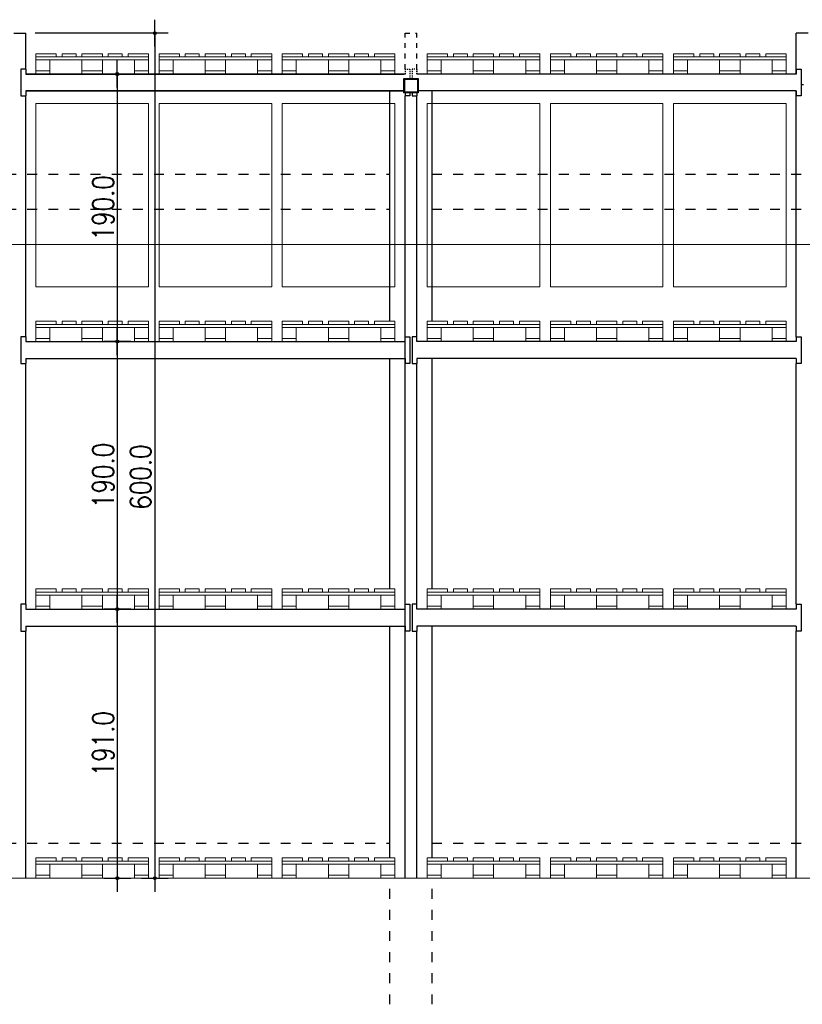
# Model space of a CAD drawing. Header units: millimetres. Extents: x 22865 to 60762, y -18816 to 15611.
# Tile 193 of 256: x 25040 to 25595, y 13519 to 14218. Entities that reach past the tile are written whole.
import ezdxf

# ---------------------------------------------------------------- set-up
doc = ezdxf.new("R2010")
doc.units = ezdxf.units.MM
doc.linetypes.add('DASHED', pattern=[15, 7, -8])
doc.layers.add('CIENKA', color=1, linetype='Continuous', lineweight=13)
doc.layers.add('projekt', color=6, linetype='Continuous', lineweight=9)
for name, color, linetype in [('RDZENIE', 3, 'Continuous'), ('REGALY', 7, 'Continuous'), ('WYMIARY', 6, 'Continuous')]:
    doc.layers.add(name, color=color, linetype=linetype)
doc.styles.add('1-100', font='simplex.shx', dxfattribs={"width": 0.8, "height": 15})
doc.dimstyles.new('1-100', dxfattribs={"dimscale": 0.5, "dimtxt": 100, "dimasz": 1, "dimexe": 0.18, "dimexo": 0.0625, "dimgap": 5, "dimtad": 1, "dimdec": 1, "dimzin": 0, "dimdsep": 46, "dimtxsty": '1-100', "dimblk1": 'K', "dimblk2": 'K', "dimsah": 1, "dimcen": 0.09, "dimse1": 1, "dimse2": 1, "dimadec": 0, "dimazin": 0, "dimtfac": 1, "dimtdec": 1, "dimtofl": 0, "dimtmove": 0, "dimatfit": 3, "dimldrblk": 'K', "dimfxl": 0, "dimtolj": 1, "dimtzin": 0, "dimarcsym": 0})

# ---------------------------------------------------------------- blocks, each defined once
blk = doc.blocks.new('K')
for p, q in [((0, -19.1), (0, 19.1)), ((-19.1, 0), (19.1, 0))]:
    blk.add_line(p, q)
blk.add_circle((0, 0), 2.02)
blk = doc.blocks.new('*D2037')
at = {"layer": 'WYMIARY', "color": 0, "lineweight": -2}
blk.add_line((25108.93, 13798.62), (25108.93, 13608.62), dxfattribs=at)
at = {"layer": 'WYMIARY', "color": 0, "linetype": 'ByBlock', "lineweight": -2, "xscale": 0.5, "yscale": 0.5, "zscale": 0.5}
for p, rotation in [((25108.93, 13799.12), 90), ((25108.93, 13608.12), 270)]:
    blk.add_blockref('K', p, dxfattribs=dict(at, rotation=rotation))
at = {"layer": 'WYMIARY', "color": 0, "ltscale": 0.2, "insert": (25098.93, 13703.62), "char_height": 15, "attachment_point": 5, "rotation": 90, "style": '1-100'}
blk.add_mtext('\\A1;191.0', dxfattribs=at)
blk = doc.blocks.new('*D2038')
at = {"layer": 'WYMIARY', "color": 0, "lineweight": -2}
blk.add_line((25108.93, 13988.62), (25108.93, 13799.62), dxfattribs=at)
at = {"layer": 'WYMIARY', "color": 0, "linetype": 'ByBlock', "lineweight": -2, "xscale": 0.5, "yscale": 0.5, "zscale": 0.5}
for p, rotation in [((25108.93, 13989.12), 90), ((25108.93, 13799.12), 270)]:
    blk.add_blockref('K', p, dxfattribs=dict(at, rotation=rotation))
at = {"layer": 'WYMIARY', "color": 0, "ltscale": 0.2, "insert": (25098.93, 13894.12), "char_height": 15, "attachment_point": 5, "rotation": 90, "style": '1-100'}
blk.add_mtext('\\A1;190.0', dxfattribs=at)
blk = doc.blocks.new('*D2039')
at = {"layer": 'WYMIARY', "color": 0, "lineweight": -2}
blk.add_line((25108.93, 14178.62), (25108.93, 13989.62), dxfattribs=at)
at = {"layer": 'WYMIARY', "color": 0, "linetype": 'ByBlock', "lineweight": -2, "xscale": 0.5, "yscale": 0.5, "zscale": 0.5}
for p, rotation in [((25108.93, 14179.12), 90), ((25108.93, 13989.12), 270)]:
    blk.add_blockref('K', p, dxfattribs=dict(at, rotation=rotation))
at = {"layer": 'WYMIARY', "color": 0, "ltscale": 0.2, "insert": (25098.93, 14084.12), "char_height": 15, "attachment_point": 5, "rotation": 90, "style": '1-100'}
blk.add_mtext('\\A1;190.0', dxfattribs=at)
blk = doc.blocks.new('*D2040')
at = {"layer": 'WYMIARY', "color": 0, "lineweight": -2}
blk.add_line((25135.62, 14207.62), (25135.62, 13608.62), dxfattribs=at)
at = {"layer": 'WYMIARY', "color": 0, "linetype": 'ByBlock', "lineweight": -2, "xscale": 0.5, "yscale": 0.5, "zscale": 0.5}
for p, rotation in [((25135.62, 14208.12), 90), ((25135.62, 13608.12), 270)]:
    blk.add_blockref('K', p, dxfattribs=dict(at, rotation=rotation))
at = {"layer": 'WYMIARY', "color": 0, "ltscale": 0.2, "insert": (25125.62, 13892.97), "char_height": 15, "attachment_point": 5, "rotation": 90, "style": '1-100'}
blk.add_mtext('\\A1;600.0', dxfattribs=at)

msp = doc.modelspace()

# ---------------------------------------------------------------- linework, layer by layer
at = {"layer": 'CIENKA'}
for points in [[(25051.09, 14191.32), (25065.59, 14191.32), (25065.59, 14193.52), (25051.09, 14193.52)], [(25051.09, 14189.12), (25131.09, 14189.12), (25131.09, 14191.32), (25051.09, 14191.32)], [(25079.71, 14191.32), (25069.71, 14191.32), (25069.71, 14193.52), (25079.71, 14193.52)], [(25083.84, 14191.32), (25098.34, 14191.32), (25098.34, 14193.52), (25083.84, 14193.52)], [(25102.46, 14191.32), (25112.46, 14191.32), (25112.46, 14193.52), (25102.46, 14193.52)], [(25116.59, 14191.32), (25131.09, 14191.32), (25131.09, 14193.52), (25116.59, 14193.52)], [(25138.59, 14191.32), (25153.09, 14191.32), (25153.09, 14193.52), (25138.59, 14193.52)], [(25138.59, 14189.12), (25218.59, 14189.12), (25218.59, 14191.32), (25138.59, 14191.32)], [(25167.21, 14191.32), (25157.21, 14191.32), (25157.21, 14193.52), (25167.21, 14193.52)], [(25171.34, 14191.32), (25185.84, 14191.32), (25185.84, 14193.52), (25171.34, 14193.52)], [(25189.96, 14191.32), (25199.96, 14191.32), (25199.96, 14193.52), (25189.96, 14193.52)], [(25204.09, 14191.32), (25218.59, 14191.32), (25218.59, 14193.52), (25204.09, 14193.52)], [(25226.09, 14191.32), (25240.59, 14191.32), (25240.59, 14193.52), (25226.09, 14193.52)], [(25226.09, 14189.12), (25306.09, 14189.12), (25306.09, 14191.32), (25226.09, 14191.32)], [(25254.71, 14191.32), (25244.71, 14191.32), (25244.71, 14193.52), (25254.71, 14193.52)], [(25258.84, 14191.32), (25273.34, 14191.32), (25273.34, 14193.52), (25258.84, 14193.52)], [(25277.46, 14191.32), (25287.46, 14191.32), (25287.46, 14193.52), (25277.46, 14193.52)], [(25291.59, 14191.32), (25306.09, 14191.32), (25306.09, 14193.52), (25291.59, 14193.52)], [(25343.49, 14191.32), (25328.99, 14191.32), (25328.99, 14193.52), (25343.49, 14193.52)], [(25408.99, 14189.12), (25328.99, 14189.12), (25328.99, 14191.32), (25408.99, 14191.32)], [(25357.61, 14191.32), (25347.61, 14191.32), (25347.61, 14193.52), (25357.61, 14193.52)], [(25376.24, 14191.32), (25361.74, 14191.32), (25361.74, 14193.52), (25376.24, 14193.52)], [(25380.36, 14191.32), (25390.36, 14191.32), (25390.36, 14193.52), (25380.36, 14193.52)], [(25408.99, 14191.32), (25394.49, 14191.32), (25394.49, 14193.52), (25408.99, 14193.52)], [(25430.99, 14191.32), (25416.49, 14191.32), (25416.49, 14193.52), (25430.99, 14193.52)], [(25496.49, 14189.12), (25416.49, 14189.12), (25416.49, 14191.32), (25496.49, 14191.32)], [(25445.11, 14191.32), (25435.11, 14191.32), (25435.11, 14193.52), (25445.11, 14193.52)], [(25463.74, 14191.32), (25449.24, 14191.32), (25449.24, 14193.52), (25463.74, 14193.52)], [(25467.86, 14191.32), (25477.86, 14191.32), (25477.86, 14193.52), (25467.86, 14193.52)], [(25496.49, 14191.32), (25481.99, 14191.32), (25481.99, 14193.52), (25496.49, 14193.52)], [(25518.49, 14191.32), (25503.99, 14191.32), (25503.99, 14193.52), (25518.49, 14193.52)], [(25583.99, 14189.12), (25503.99, 14189.12), (25503.99, 14191.32), (25583.99, 14191.32)], [(25532.61, 14191.32), (25522.61, 14191.32), (25522.61, 14193.52), (25532.61, 14193.52)], [(25551.24, 14191.32), (25536.74, 14191.32), (25536.74, 14193.52), (25551.24, 14193.52)], [(25555.36, 14191.32), (25565.36, 14191.32), (25565.36, 14193.52), (25555.36, 14193.52)], [(25583.99, 14191.32), (25569.49, 14191.32), (25569.49, 14193.52), (25583.99, 14193.52)], [(25051.09, 14181.32), (25061.09, 14181.32), (25061.09, 14189.12), (25051.09, 14189.12)], [(25083.84, 14181.32), (25098.34, 14181.32), (25098.34, 14189.12), (25083.84, 14189.12)], [(25121.09, 14181.32), (25131.09, 14181.32), (25131.09, 14189.12), (25121.09, 14189.12)], [(25138.59, 14181.32), (25148.59, 14181.32), (25148.59, 14189.12), (25138.59, 14189.12)], [(25171.34, 14181.32), (25185.84, 14181.32), (25185.84, 14189.12), (25171.34, 14189.12)], [(25208.59, 14181.32), (25218.59, 14181.32), (25218.59, 14189.12), (25208.59, 14189.12)], [(25226.09, 14181.32), (25236.09, 14181.32), (25236.09, 14189.12), (25226.09, 14189.12)], [(25258.84, 14181.32), (25273.34, 14181.32), (25273.34, 14189.12), (25258.84, 14189.12)], [(25296.09, 14181.32), (25306.09, 14181.32), (25306.09, 14189.12), (25296.09, 14189.12)], [(25338.99, 14181.32), (25328.99, 14181.32), (25328.99, 14189.12), (25338.99, 14189.12)], [(25376.24, 14181.32), (25361.74, 14181.32), (25361.74, 14189.12), (25376.24, 14189.12)], [(25408.99, 14181.32), (25398.99, 14181.32), (25398.99, 14189.12), (25408.99, 14189.12)], [(25426.49, 14181.32), (25416.49, 14181.32), (25416.49, 14189.12), (25426.49, 14189.12)], [(25463.74, 14181.32), (25449.24, 14181.32), (25449.24, 14189.12), (25463.74, 14189.12)], [(25496.49, 14181.32), (25486.49, 14181.32), (25486.49, 14189.12), (25496.49, 14189.12)], [(25513.99, 14181.32), (25503.99, 14181.32), (25503.99, 14189.12), (25513.99, 14189.12)], [(25551.24, 14181.32), (25536.74, 14181.32), (25536.74, 14189.12), (25551.24, 14189.12)], [(25583.99, 14181.32), (25573.99, 14181.32), (25573.99, 14189.12), (25583.99, 14189.12)], [(25061.09, 14181.32), (25051.09, 14181.32), (25051.09, 14179.12), (25061.09, 14179.12)], [(25098.34, 14181.32), (25083.84, 14181.32), (25083.84, 14179.12), (25098.34, 14179.12)], [(25131.09, 14181.32), (25121.09, 14181.32), (25121.09, 14179.12), (25131.09, 14179.12)], [(25148.59, 14181.32), (25138.59, 14181.32), (25138.59, 14179.12), (25148.59, 14179.12)], [(25185.84, 14181.32), (25171.34, 14181.32), (25171.34, 14179.12), (25185.84, 14179.12)], [(25218.59, 14181.32), (25208.59, 14181.32), (25208.59, 14179.12), (25218.59, 14179.12)], [(25236.09, 14181.32), (25226.09, 14181.32), (25226.09, 14179.12), (25236.09, 14179.12)], [(25273.34, 14181.32), (25258.84, 14181.32), (25258.84, 14179.12), (25273.34, 14179.12)], [(25306.09, 14181.32), (25296.09, 14181.32), (25296.09, 14179.12), (25306.09, 14179.12)], [(25328.99, 14181.32), (25338.99, 14181.32), (25338.99, 14179.12), (25328.99, 14179.12)], [(25361.74, 14181.32), (25376.24, 14181.32), (25376.24, 14179.12), (25361.74, 14179.12)], [(25398.99, 14181.32), (25408.99, 14181.32), (25408.99, 14179.12), (25398.99, 14179.12)], [(25416.49, 14181.32), (25426.49, 14181.32), (25426.49, 14179.12), (25416.49, 14179.12)], [(25449.24, 14181.32), (25463.74, 14181.32), (25463.74, 14179.12), (25449.24, 14179.12)], [(25486.49, 14181.32), (25496.49, 14181.32), (25496.49, 14179.12), (25486.49, 14179.12)], [(25503.99, 14181.32), (25513.99, 14181.32), (25513.99, 14179.12), (25503.99, 14179.12)], [(25536.74, 14181.32), (25551.24, 14181.32), (25551.24, 14179.12), (25536.74, 14179.12)], [(25573.99, 14181.32), (25583.99, 14181.32), (25583.99, 14179.12), (25573.99, 14179.12)], [(25051.09, 14001.32), (25065.59, 14001.32), (25065.59, 14003.52), (25051.09, 14003.52)], [(25079.71, 14001.32), (25069.71, 14001.32), (25069.71, 14003.52), (25079.71, 14003.52)], [(25083.84, 14001.32), (25098.34, 14001.32), (25098.34, 14003.52), (25083.84, 14003.52)], [(25102.46, 14001.32), (25112.46, 14001.32), (25112.46, 14003.52), (25102.46, 14003.52)], [(25116.59, 14001.32), (25131.09, 14001.32), (25131.09, 14003.52), (25116.59, 14003.52)], [(25138.59, 14001.32), (25153.09, 14001.32), (25153.09, 14003.52), (25138.59, 14003.52)], [(25167.21, 14001.32), (25157.21, 14001.32), (25157.21, 14003.52), (25167.21, 14003.52)], [(25171.34, 14001.32), (25185.84, 14001.32), (25185.84, 14003.52), (25171.34, 14003.52)], [(25189.96, 14001.32), (25199.96, 14001.32), (25199.96, 14003.52), (25189.96, 14003.52)], [(25204.09, 14001.32), (25218.59, 14001.32), (25218.59, 14003.52), (25204.09, 14003.52)], [(25226.09, 14001.32), (25240.59, 14001.32), (25240.59, 14003.52), (25226.09, 14003.52)], [(25254.71, 14001.32), (25244.71, 14001.32), (25244.71, 14003.52), (25254.71, 14003.52)], [(25258.84, 14001.32), (25273.34, 14001.32), (25273.34, 14003.52), (25258.84, 14003.52)], [(25277.46, 14001.32), (25287.46, 14001.32), (25287.46, 14003.52), (25277.46, 14003.52)], [(25291.59, 14001.32), (25306.09, 14001.32), (25306.09, 14003.52), (25291.59, 14003.52)], [(25343.49, 14001.32), (25328.99, 14001.32), (25328.99, 14003.52), (25343.49, 14003.52)], [(25357.61, 14001.32), (25347.61, 14001.32), (25347.61, 14003.52), (25357.61, 14003.52)], [(25376.24, 14001.32), (25361.74, 14001.32), (25361.74, 14003.52), (25376.24, 14003.52)], [(25380.36, 14001.32), (25390.36, 14001.32), (25390.36, 14003.52), (25380.36, 14003.52)], [(25408.99, 14001.32), (25394.49, 14001.32), (25394.49, 14003.52), (25408.99, 14003.52)], [(25430.99, 14001.32), (25416.49, 14001.32), (25416.49, 14003.52), (25430.99, 14003.52)], [(25445.11, 14001.32), (25435.11, 14001.32), (25435.11, 14003.52), (25445.11, 14003.52)], [(25463.74, 14001.32), (25449.24, 14001.32), (25449.24, 14003.52), (25463.74, 14003.52)], [(25467.86, 14001.32), (25477.86, 14001.32), (25477.86, 14003.52), (25467.86, 14003.52)], [(25496.49, 14001.32), (25481.99, 14001.32), (25481.99, 14003.52), (25496.49, 14003.52)], [(25518.49, 14001.32), (25503.99, 14001.32), (25503.99, 14003.52), (25518.49, 14003.52)], [(25532.61, 14001.32), (25522.61, 14001.32), (25522.61, 14003.52), (25532.61, 14003.52)], [(25551.24, 14001.32), (25536.74, 14001.32), (25536.74, 14003.52), (25551.24, 14003.52)], [(25555.36, 14001.32), (25565.36, 14001.32), (25565.36, 14003.52), (25555.36, 14003.52)], [(25583.99, 14001.32), (25569.49, 14001.32), (25569.49, 14003.52), (25583.99, 14003.52)], [(25051.09, 13999.12), (25131.09, 13999.12), (25131.09, 14001.32), (25051.09, 14001.32)], [(25051.09, 13991.32), (25061.09, 13991.32), (25061.09, 13999.12), (25051.09, 13999.12)], [(25083.84, 13991.32), (25098.34, 13991.32), (25098.34, 13999.12), (25083.84, 13999.12)], [(25121.09, 13991.32), (25131.09, 13991.32), (25131.09, 13999.12), (25121.09, 13999.12)], [(25138.59, 13999.12), (25218.59, 13999.12), (25218.59, 14001.32), (25138.59, 14001.32)], [(25138.59, 13991.32), (25148.59, 13991.32), (25148.59, 13999.12), (25138.59, 13999.12)], [(25171.34, 13991.32), (25185.84, 13991.32), (25185.84, 13999.12), (25171.34, 13999.12)], [(25208.59, 13991.32), (25218.59, 13991.32), (25218.59, 13999.12), (25208.59, 13999.12)], [(25226.09, 13999.12), (25306.09, 13999.12), (25306.09, 14001.32), (25226.09, 14001.32)], [(25226.09, 13991.32), (25236.09, 13991.32), (25236.09, 13999.12), (25226.09, 13999.12)], [(25258.84, 13991.32), (25273.34, 13991.32), (25273.34, 13999.12), (25258.84, 13999.12)], [(25296.09, 13991.32), (25306.09, 13991.32), (25306.09, 13999.12), (25296.09, 13999.12)], [(25408.99, 13999.12), (25328.99, 13999.12), (25328.99, 14001.32), (25408.99, 14001.32)], [(25338.99, 13991.32), (25328.99, 13991.32), (25328.99, 13999.12), (25338.99, 13999.12)], [(25376.24, 13991.32), (25361.74, 13991.32), (25361.74, 13999.12), (25376.24, 13999.12)], [(25408.99, 13991.32), (25398.99, 13991.32), (25398.99, 13999.12), (25408.99, 13999.12)], [(25496.49, 13999.12), (25416.49, 13999.12), (25416.49, 14001.32), (25496.49, 14001.32)], [(25426.49, 13991.32), (25416.49, 13991.32), (25416.49, 13999.12), (25426.49, 13999.12)], [(25463.74, 13991.32), (25449.24, 13991.32), (25449.24, 13999.12), (25463.74, 13999.12)], [(25496.49, 13991.32), (25486.49, 13991.32), (25486.49, 13999.12), (25496.49, 13999.12)], [(25583.99, 13999.12), (25503.99, 13999.12), (25503.99, 14001.32), (25583.99, 14001.32)], [(25513.99, 13991.32), (25503.99, 13991.32), (25503.99, 13999.12), (25513.99, 13999.12)], [(25551.24, 13991.32), (25536.74, 13991.32), (25536.74, 13999.12), (25551.24, 13999.12)], [(25583.99, 13991.32), (25573.99, 13991.32), (25573.99, 13999.12), (25583.99, 13999.12)], [(25061.09, 13991.32), (25051.09, 13991.32), (25051.09, 13989.12), (25061.09, 13989.12)], [(25098.34, 13991.32), (25083.84, 13991.32), (25083.84, 13989.12), (25098.34, 13989.12)], [(25131.09, 13991.32), (25121.09, 13991.32), (25121.09, 13989.12), (25131.09, 13989.12)], [(25148.59, 13991.32), (25138.59, 13991.32), (25138.59, 13989.12), (25148.59, 13989.12)], [(25185.84, 13991.32), (25171.34, 13991.32), (25171.34, 13989.12), (25185.84, 13989.12)], [(25218.59, 13991.32), (25208.59, 13991.32), (25208.59, 13989.12), (25218.59, 13989.12)], [(25236.09, 13991.32), (25226.09, 13991.32), (25226.09, 13989.12), (25236.09, 13989.12)], [(25273.34, 13991.32), (25258.84, 13991.32), (25258.84, 13989.12), (25273.34, 13989.12)], [(25306.09, 13991.32), (25296.09, 13991.32), (25296.09, 13989.12), (25306.09, 13989.12)], [(25328.99, 13991.32), (25338.99, 13991.32), (25338.99, 13989.12), (25328.99, 13989.12)], [(25361.74, 13991.32), (25376.24, 13991.32), (25376.24, 13989.12), (25361.74, 13989.12)], [(25398.99, 13991.32), (25408.99, 13991.32), (25408.99, 13989.12), (25398.99, 13989.12)], [(25416.49, 13991.32), (25426.49, 13991.32), (25426.49, 13989.12), (25416.49, 13989.12)], [(25449.24, 13991.32), (25463.74, 13991.32), (25463.74, 13989.12), (25449.24, 13989.12)], [(25486.49, 13991.32), (25496.49, 13991.32), (25496.49, 13989.12), (25486.49, 13989.12)], [(25503.99, 13991.32), (25513.99, 13991.32), (25513.99, 13989.12), (25503.99, 13989.12)], [(25536.74, 13991.32), (25551.24, 13991.32), (25551.24, 13989.12), (25536.74, 13989.12)], [(25573.99, 13991.32), (25583.99, 13991.32), (25583.99, 13989.12), (25573.99, 13989.12)], [(25051.09, 13811.32), (25065.59, 13811.32), (25065.59, 13813.52), (25051.09, 13813.52)], [(25079.71, 13811.32), (25069.71, 13811.32), (25069.71, 13813.52), (25079.71, 13813.52)], [(25083.84, 13811.32), (25098.34, 13811.32), (25098.34, 13813.52), (25083.84, 13813.52)], [(25102.46, 13811.32), (25112.46, 13811.32), (25112.46, 13813.52), (25102.46, 13813.52)], [(25116.59, 13811.32), (25131.09, 13811.32), (25131.09, 13813.52), (25116.59, 13813.52)], [(25138.59, 13811.32), (25153.09, 13811.32), (25153.09, 13813.52), (25138.59, 13813.52)], [(25167.21, 13811.32), (25157.21, 13811.32), (25157.21, 13813.52), (25167.21, 13813.52)], [(25171.34, 13811.32), (25185.84, 13811.32), (25185.84, 13813.52), (25171.34, 13813.52)], [(25189.96, 13811.32), (25199.96, 13811.32), (25199.96, 13813.52), (25189.96, 13813.52)], [(25204.09, 13811.32), (25218.59, 13811.32), (25218.59, 13813.52), (25204.09, 13813.52)], [(25226.09, 13811.32), (25240.59, 13811.32), (25240.59, 13813.52), (25226.09, 13813.52)], [(25254.71, 13811.32), (25244.71, 13811.32), (25244.71, 13813.52), (25254.71, 13813.52)], [(25258.84, 13811.32), (25273.34, 13811.32), (25273.34, 13813.52), (25258.84, 13813.52)], [(25277.46, 13811.32), (25287.46, 13811.32), (25287.46, 13813.52), (25277.46, 13813.52)], [(25291.59, 13811.32), (25306.09, 13811.32), (25306.09, 13813.52), (25291.59, 13813.52)], [(25343.49, 13811.32), (25328.99, 13811.32), (25328.99, 13813.52), (25343.49, 13813.52)], [(25357.61, 13811.32), (25347.61, 13811.32), (25347.61, 13813.52), (25357.61, 13813.52)], [(25376.24, 13811.32), (25361.74, 13811.32), (25361.74, 13813.52), (25376.24, 13813.52)], [(25380.36, 13811.32), (25390.36, 13811.32), (25390.36, 13813.52), (25380.36, 13813.52)], [(25408.99, 13811.32), (25394.49, 13811.32), (25394.49, 13813.52), (25408.99, 13813.52)], [(25430.99, 13811.32), (25416.49, 13811.32), (25416.49, 13813.52), (25430.99, 13813.52)], [(25445.11, 13811.32), (25435.11, 13811.32), (25435.11, 13813.52), (25445.11, 13813.52)], [(25463.74, 13811.32), (25449.24, 13811.32), (25449.24, 13813.52), (25463.74, 13813.52)], [(25467.86, 13811.32), (25477.86, 13811.32), (25477.86, 13813.52), (25467.86, 13813.52)], [(25496.49, 13811.32), (25481.99, 13811.32), (25481.99, 13813.52), (25496.49, 13813.52)], [(25518.49, 13811.32), (25503.99, 13811.32), (25503.99, 13813.52), (25518.49, 13813.52)], [(25532.61, 13811.32), (25522.61, 13811.32), (25522.61, 13813.52), (25532.61, 13813.52)], [(25551.24, 13811.32), (25536.74, 13811.32), (25536.74, 13813.52), (25551.24, 13813.52)], [(25555.36, 13811.32), (25565.36, 13811.32), (25565.36, 13813.52), (25555.36, 13813.52)], [(25583.99, 13811.32), (25569.49, 13811.32), (25569.49, 13813.52), (25583.99, 13813.52)], [(25051.09, 13809.12), (25131.09, 13809.12), (25131.09, 13811.32), (25051.09, 13811.32)], [(25051.09, 13801.32), (25061.09, 13801.32), (25061.09, 13809.12), (25051.09, 13809.12)], [(25083.84, 13801.32), (25098.34, 13801.32), (25098.34, 13809.12), (25083.84, 13809.12)], [(25121.09, 13801.32), (25131.09, 13801.32), (25131.09, 13809.12), (25121.09, 13809.12)], [(25138.59, 13809.12), (25218.59, 13809.12), (25218.59, 13811.32), (25138.59, 13811.32)], [(25138.59, 13801.32), (25148.59, 13801.32), (25148.59, 13809.12), (25138.59, 13809.12)], [(25171.34, 13801.32), (25185.84, 13801.32), (25185.84, 13809.12), (25171.34, 13809.12)], [(25208.59, 13801.32), (25218.59, 13801.32), (25218.59, 13809.12), (25208.59, 13809.12)], [(25226.09, 13809.12), (25306.09, 13809.12), (25306.09, 13811.32), (25226.09, 13811.32)], [(25226.09, 13801.32), (25236.09, 13801.32), (25236.09, 13809.12), (25226.09, 13809.12)], [(25258.84, 13801.32), (25273.34, 13801.32), (25273.34, 13809.12), (25258.84, 13809.12)], [(25296.09, 13801.32), (25306.09, 13801.32), (25306.09, 13809.12), (25296.09, 13809.12)], [(25408.99, 13809.12), (25328.99, 13809.12), (25328.99, 13811.32), (25408.99, 13811.32)], [(25338.99, 13801.32), (25328.99, 13801.32), (25328.99, 13809.12), (25338.99, 13809.12)], [(25376.24, 13801.32), (25361.74, 13801.32), (25361.74, 13809.12), (25376.24, 13809.12)], [(25408.99, 13801.32), (25398.99, 13801.32), (25398.99, 13809.12), (25408.99, 13809.12)], [(25496.49, 13809.12), (25416.49, 13809.12), (25416.49, 13811.32), (25496.49, 13811.32)], [(25426.49, 13801.32), (25416.49, 13801.32), (25416.49, 13809.12), (25426.49, 13809.12)], [(25463.74, 13801.32), (25449.24, 13801.32), (25449.24, 13809.12), (25463.74, 13809.12)], [(25496.49, 13801.32), (25486.49, 13801.32), (25486.49, 13809.12), (25496.49, 13809.12)], [(25583.99, 13809.12), (25503.99, 13809.12), (25503.99, 13811.32), (25583.99, 13811.32)], [(25513.99, 13801.32), (25503.99, 13801.32), (25503.99, 13809.12), (25513.99, 13809.12)], [(25551.24, 13801.32), (25536.74, 13801.32), (25536.74, 13809.12), (25551.24, 13809.12)], [(25583.99, 13801.32), (25573.99, 13801.32), (25573.99, 13809.12), (25583.99, 13809.12)], [(25061.09, 13801.32), (25051.09, 13801.32), (25051.09, 13799.12), (25061.09, 13799.12)], [(25098.34, 13801.32), (25083.84, 13801.32), (25083.84, 13799.12), (25098.34, 13799.12)], [(25131.09, 13801.32), (25121.09, 13801.32), (25121.09, 13799.12), (25131.09, 13799.12)], [(25148.59, 13801.32), (25138.59, 13801.32), (25138.59, 13799.12), (25148.59, 13799.12)], [(25185.84, 13801.32), (25171.34, 13801.32), (25171.34, 13799.12), (25185.84, 13799.12)], [(25218.59, 13801.32), (25208.59, 13801.32), (25208.59, 13799.12), (25218.59, 13799.12)], [(25236.09, 13801.32), (25226.09, 13801.32), (25226.09, 13799.12), (25236.09, 13799.12)], [(25273.34, 13801.32), (25258.84, 13801.32), (25258.84, 13799.12), (25273.34, 13799.12)], [(25306.09, 13801.32), (25296.09, 13801.32), (25296.09, 13799.12), (25306.09, 13799.12)], [(25328.99, 13801.32), (25338.99, 13801.32), (25338.99, 13799.12), (25328.99, 13799.12)], [(25361.74, 13801.32), (25376.24, 13801.32), (25376.24, 13799.12), (25361.74, 13799.12)], [(25398.99, 13801.32), (25408.99, 13801.32), (25408.99, 13799.12), (25398.99, 13799.12)], [(25416.49, 13801.32), (25426.49, 13801.32), (25426.49, 13799.12), (25416.49, 13799.12)], [(25449.24, 13801.32), (25463.74, 13801.32), (25463.74, 13799.12), (25449.24, 13799.12)], [(25486.49, 13801.32), (25496.49, 13801.32), (25496.49, 13799.12), (25486.49, 13799.12)], [(25503.99, 13801.32), (25513.99, 13801.32), (25513.99, 13799.12), (25503.99, 13799.12)], [(25536.74, 13801.32), (25551.24, 13801.32), (25551.24, 13799.12), (25536.74, 13799.12)], [(25573.99, 13801.32), (25583.99, 13801.32), (25583.99, 13799.12), (25573.99, 13799.12)], [(25051.09, 13620.32), (25065.59, 13620.32), (25065.59, 13622.52), (25051.09, 13622.52)], [(25051.09, 13618.12), (25131.09, 13618.12), (25131.09, 13620.32), (25051.09, 13620.32)], [(25051.09, 13610.32), (25061.09, 13610.32), (25061.09, 13618.12), (25051.09, 13618.12)], [(25079.71, 13620.32), (25069.71, 13620.32), (25069.71, 13622.52), (25079.71, 13622.52)], [(25083.84, 13620.32), (25098.34, 13620.32), (25098.34, 13622.52), (25083.84, 13622.52)], [(25083.84, 13610.32), (25098.34, 13610.32), (25098.34, 13618.12), (25083.84, 13618.12)], [(25102.46, 13620.32), (25112.46, 13620.32), (25112.46, 13622.52), (25102.46, 13622.52)], [(25116.59, 13620.32), (25131.09, 13620.32), (25131.09, 13622.52), (25116.59, 13622.52)], [(25121.09, 13610.32), (25131.09, 13610.32), (25131.09, 13618.12), (25121.09, 13618.12)], [(25138.59, 13620.32), (25153.09, 13620.32), (25153.09, 13622.52), (25138.59, 13622.52)], [(25138.59, 13618.12), (25218.59, 13618.12), (25218.59, 13620.32), (25138.59, 13620.32)], [(25138.59, 13610.32), (25148.59, 13610.32), (25148.59, 13618.12), (25138.59, 13618.12)], [(25167.21, 13620.32), (25157.21, 13620.32), (25157.21, 13622.52), (25167.21, 13622.52)], [(25171.34, 13620.32), (25185.84, 13620.32), (25185.84, 13622.52), (25171.34, 13622.52)], [(25171.34, 13610.32), (25185.84, 13610.32), (25185.84, 13618.12), (25171.34, 13618.12)], [(25189.96, 13620.32), (25199.96, 13620.32), (25199.96, 13622.52), (25189.96, 13622.52)], [(25204.09, 13620.32), (25218.59, 13620.32), (25218.59, 13622.52), (25204.09, 13622.52)], [(25208.59, 13610.32), (25218.59, 13610.32), (25218.59, 13618.12), (25208.59, 13618.12)], [(25226.09, 13620.32), (25240.59, 13620.32), (25240.59, 13622.52), (25226.09, 13622.52)], [(25226.09, 13618.12), (25306.09, 13618.12), (25306.09, 13620.32), (25226.09, 13620.32)], [(25226.09, 13610.32), (25236.09, 13610.32), (25236.09, 13618.12), (25226.09, 13618.12)], [(25254.71, 13620.32), (25244.71, 13620.32), (25244.71, 13622.52), (25254.71, 13622.52)], [(25258.84, 13620.32), (25273.34, 13620.32), (25273.34, 13622.52), (25258.84, 13622.52)], [(25258.84, 13610.32), (25273.34, 13610.32), (25273.34, 13618.12), (25258.84, 13618.12)], [(25277.46, 13620.32), (25287.46, 13620.32), (25287.46, 13622.52), (25277.46, 13622.52)], [(25291.59, 13620.32), (25306.09, 13620.32), (25306.09, 13622.52), (25291.59, 13622.52)], [(25296.09, 13610.32), (25306.09, 13610.32), (25306.09, 13618.12), (25296.09, 13618.12)], [(25343.49, 13620.32), (25328.99, 13620.32), (25328.99, 13622.52), (25343.49, 13622.52)], [(25338.99, 13610.32), (25328.99, 13610.32), (25328.99, 13618.12), (25338.99, 13618.12)], [(25357.61, 13620.32), (25347.61, 13620.32), (25347.61, 13622.52), (25357.61, 13622.52)], [(25376.24, 13620.32), (25361.74, 13620.32), (25361.74, 13622.52), (25376.24, 13622.52)], [(25376.24, 13610.32), (25361.74, 13610.32), (25361.74, 13618.12), (25376.24, 13618.12)], [(25380.36, 13620.32), (25390.36, 13620.32), (25390.36, 13622.52), (25380.36, 13622.52)], [(25408.99, 13620.32), (25394.49, 13620.32), (25394.49, 13622.52), (25408.99, 13622.52)], [(25408.99, 13610.32), (25398.99, 13610.32), (25398.99, 13618.12), (25408.99, 13618.12)], [(25430.99, 13620.32), (25416.49, 13620.32), (25416.49, 13622.52), (25430.99, 13622.52)], [(25496.49, 13618.12), (25416.49, 13618.12), (25416.49, 13620.32), (25496.49, 13620.32)], [(25426.49, 13610.32), (25416.49, 13610.32), (25416.49, 13618.12), (25426.49, 13618.12)], [(25445.11, 13620.32), (25435.11, 13620.32), (25435.11, 13622.52), (25445.11, 13622.52)], [(25463.74, 13620.32), (25449.24, 13620.32), (25449.24, 13622.52), (25463.74, 13622.52)], [(25463.74, 13610.32), (25449.24, 13610.32), (25449.24, 13618.12), (25463.74, 13618.12)], [(25467.86, 13620.32), (25477.86, 13620.32), (25477.86, 13622.52), (25467.86, 13622.52)], [(25496.49, 13620.32), (25481.99, 13620.32), (25481.99, 13622.52), (25496.49, 13622.52)], [(25496.49, 13610.32), (25486.49, 13610.32), (25486.49, 13618.12), (25496.49, 13618.12)], [(25518.49, 13620.32), (25503.99, 13620.32), (25503.99, 13622.52), (25518.49, 13622.52)], [(25583.99, 13618.12), (25503.99, 13618.12), (25503.99, 13620.32), (25583.99, 13620.32)], [(25513.99, 13610.32), (25503.99, 13610.32), (25503.99, 13618.12), (25513.99, 13618.12)], [(25532.61, 13620.32), (25522.61, 13620.32), (25522.61, 13622.52), (25532.61, 13622.52)], [(25551.24, 13620.32), (25536.74, 13620.32), (25536.74, 13622.52), (25551.24, 13622.52)], [(25551.24, 13610.32), (25536.74, 13610.32), (25536.74, 13618.12), (25551.24, 13618.12)], [(25555.36, 13620.32), (25565.36, 13620.32), (25565.36, 13622.52), (25555.36, 13622.52)], [(25583.99, 13620.32), (25569.49, 13620.32), (25569.49, 13622.52), (25583.99, 13622.52)], [(25583.99, 13610.32), (25573.99, 13610.32), (25573.99, 13618.12), (25583.99, 13618.12)], [(25061.09, 13610.32), (25051.09, 13610.32), (25051.09, 13608.12), (25061.09, 13608.12)], [(25098.34, 13610.32), (25083.84, 13610.32), (25083.84, 13608.12), (25098.34, 13608.12)], [(25131.09, 13610.32), (25121.09, 13610.32), (25121.09, 13608.12), (25131.09, 13608.12)], [(25148.59, 13610.32), (25138.59, 13610.32), (25138.59, 13608.12), (25148.59, 13608.12)], [(25185.84, 13610.32), (25171.34, 13610.32), (25171.34, 13608.12), (25185.84, 13608.12)], [(25218.59, 13610.32), (25208.59, 13610.32), (25208.59, 13608.12), (25218.59, 13608.12)], [(25236.09, 13610.32), (25226.09, 13610.32), (25226.09, 13608.12), (25236.09, 13608.12)], [(25273.34, 13610.32), (25258.84, 13610.32), (25258.84, 13608.12), (25273.34, 13608.12)], [(25306.09, 13610.32), (25296.09, 13610.32), (25296.09, 13608.12), (25306.09, 13608.12)], [(25328.99, 13610.32), (25338.99, 13610.32), (25338.99, 13608.12), (25328.99, 13608.12)], [(25361.74, 13610.32), (25376.24, 13610.32), (25376.24, 13608.12), (25361.74, 13608.12)], [(25398.99, 13610.32), (25408.99, 13610.32), (25408.99, 13608.12), (25398.99, 13608.12)], [(25416.49, 13610.32), (25426.49, 13610.32), (25426.49, 13608.12), (25416.49, 13608.12)], [(25449.24, 13610.32), (25463.74, 13610.32), (25463.74, 13608.12), (25449.24, 13608.12)], [(25486.49, 13610.32), (25496.49, 13610.32), (25496.49, 13608.12), (25486.49, 13608.12)], [(25503.99, 13610.32), (25513.99, 13610.32), (25513.99, 13608.12), (25503.99, 13608.12)], [(25536.74, 13610.32), (25551.24, 13610.32), (25551.24, 13608.12), (25536.74, 13608.12)], [(25573.99, 13610.32), (25583.99, 13610.32), (25583.99, 13608.12), (25573.99, 13608.12)]]:
    msp.add_lwpolyline(points, close=True, dxfattribs=at)
msp.add_lwpolyline([(25343.49, 13620.32), (25408.99, 13620.32), (25408.99, 13618.12), (25328.99, 13618.12), (25328.99, 13620.32)], dxfattribs=at)
at = {"layer": 'projekt', "color": 3, "ltscale": 0.2}
for points in [[(25131.09, 14028.12), (25051.09, 14028.12), (25051.09, 14158.12), (25131.09, 14158.12)], [(25218.59, 14028.12), (25138.59, 14028.12), (25138.59, 14158.12), (25218.59, 14158.12)], [(25306.09, 14028.12), (25226.09, 14028.12), (25226.09, 14158.12), (25306.09, 14158.12)], [(25408.99, 14028.12), (25328.99, 14028.12), (25328.99, 14158.12), (25408.99, 14158.12)], [(25496.49, 14028.12), (25416.49, 14028.12), (25416.49, 14158.12), (25496.49, 14158.12)], [(25583.99, 14028.12), (25503.99, 14028.12), (25503.99, 14158.12), (25583.99, 14158.12)], [(26155.49, 14058.12), (24757.49, 14058.12), (24757.49, 13608.12), (26155.49, 13608.12)]]:
    msp.add_lwpolyline(points, close=True, dxfattribs=at)
at = {"layer": 'RDZENIE', "color": 2}
for p, q in [((25302.54, 14003.52), (25302.54, 14167.12)), ((25302.54, 14003.52), (25302.54, 14167.12)), ((25332.54, 14003.52), (25332.54, 14167.12)), ((25332.54, 14003.52), (25332.54, 14167.12)), ((25302.54, 13813.52), (25302.54, 13977.12)), ((25302.54, 13813.52), (25302.54, 13977.12)), ((25332.54, 13813.52), (25332.54, 13977.12)), ((25332.54, 13813.52), (25332.54, 13977.12)), ((25302.54, 13622.52), (25302.54, 13787.12)), ((25302.54, 13622.52), (25302.54, 13787.12)), ((25332.54, 13622.52), (25332.54, 13787.12)), ((25332.54, 13622.52), (25332.54, 13787.12))]:
    msp.add_line(p, q, dxfattribs=at)
at = {"layer": 'RDZENIE', "color": 2, "linetype": 'DASHED'}
for p, q in [((24760.04, 14108.12), (25302.54, 14108.12)), ((25332.54, 14108.12), (25875.04, 14108.12)), ((24760.04, 14083.12), (25302.54, 14083.12)), ((25332.54, 14083.12), (25875.04, 14083.12)), ((24760.04, 13633.12), (25302.54, 13633.12)), ((25332.54, 13633.12), (25875.04, 13633.12)), ((25302.54, 13518.62), (25302.54, 13605.12)), ((25332.54, 13518.62), (25332.54, 13605.12))]:
    msp.add_line(p, q, dxfattribs=at)
at = {"layer": 'REGALY', "color": 5}
for p, q in [((25035.39, 14208.12), (25043.89, 14208.12)), ((25043.89, 14182.62), (25043.89, 14208.12)), ((25591.19, 14179.12), (25591.19, 14208.12)), ((25599.69, 14208.12), (25591.19, 14208.12)), ((25043.89, 13992.62), (25043.89, 14163.62)), ((25313.29, 13608.12), (25313.29, 14163.62)), ((25321.79, 13992.62), (25321.79, 14163.62)), ((25591.19, 13992.62), (25591.19, 14167.12)), ((25043.89, 13802.62), (25043.89, 13973.62)), ((25321.79, 13802.62), (25321.79, 13973.62)), ((25591.19, 13802.62), (25591.19, 13973.62)), ((25043.89, 13608.12), (25043.89, 13783.62)), ((25321.79, 13608.12), (25321.79, 13783.62)), ((25591.19, 13608.12), (25591.19, 13783.62))]:
    msp.add_line(p, q, dxfattribs=at)
at = {"layer": 'REGALY', "color": 5, "linetype": 'DASHED', "ltscale": 0.5}
for p, q in [((25313.29, 14208.12), (25321.79, 14208.12)), ((25313.29, 14182.62), (25313.29, 14208.12)), ((25321.79, 14182.62), (25321.79, 14208.12))]:
    msp.add_line(p, q, dxfattribs=at)
at = {"layer": 'REGALY', "color": 6}
for p, q in [((25043.89, 14182.62), (25040.39, 14182.62)), ((25040.39, 14182.62), (25040.39, 14163.62)), ((25312.54, 14179.12), (25043.89, 14179.12)), ((25043.89, 14179.12), (25312.54, 14179.12)), ((25313.29, 14179.12), (25312.54, 14179.12)), ((25591.19, 14179.12), (25322.54, 14179.12)), ((25591.19, 14182.62), (25594.69, 14182.62)), ((25594.69, 14182.62), (25594.69, 14163.62)), ((25040.39, 14163.62), (25043.89, 14163.62)), ((25312.54, 14167.12), (25043.89, 14167.12)), ((25043.89, 14167.12), (25312.54, 14167.12)), ((25316.79, 14163.62), (25313.29, 14163.62)), ((25316.79, 14165.82), (25316.79, 14163.62)), ((25318.29, 14165.82), (25318.29, 14163.62)), ((25318.29, 14165.82), (25318.29, 14163.62)), ((25318.29, 14163.62), (25321.79, 14163.62)), ((25318.29, 14163.62), (25321.79, 14163.62)), ((25321.79, 14165.82), (25321.79, 14163.62)), ((25591.19, 14167.12), (25322.54, 14167.12)), ((25594.69, 14163.62), (25591.19, 14163.62)), ((25043.89, 13992.62), (25040.39, 13992.62)), ((25040.39, 13992.62), (25040.39, 13973.62)), ((25043.89, 13989.12), (25313.29, 13989.12)), ((25313.29, 13992.62), (25316.79, 13992.62)), ((25313.29, 13989.12), (25313.29, 13992.62)), ((25316.79, 13992.62), (25316.79, 13973.62)), ((25321.79, 13992.62), (25318.29, 13992.62)), ((25318.29, 13992.62), (25318.29, 13973.62)), ((25321.79, 13989.12), (25321.79, 13992.62)), ((25591.19, 13989.12), (25321.79, 13989.12)), ((25591.19, 13992.62), (25594.69, 13992.62)), ((25594.69, 13992.62), (25594.69, 13973.62)), ((25594.69, 13992.62), (25594.69, 13973.62)), ((25043.89, 13977.12), (25313.29, 13977.12)), ((25313.29, 13977.12), (25313.29, 13973.62)), ((25591.19, 13977.12), (25321.79, 13977.12)), ((25321.79, 13977.12), (25321.79, 13973.62)), ((25040.39, 13973.62), (25043.89, 13973.62)), ((25316.79, 13973.62), (25313.29, 13973.62)), ((25318.29, 13973.62), (25321.79, 13973.62)), ((25594.69, 13973.62), (25591.19, 13973.62)), ((25043.89, 13802.62), (25040.39, 13802.62)), ((25040.39, 13802.62), (25040.39, 13783.62)), ((25313.29, 13802.62), (25316.79, 13802.62)), ((25313.29, 13799.12), (25313.29, 13802.62)), ((25316.79, 13802.62), (25316.79, 13783.62)), ((25321.79, 13802.62), (25318.29, 13802.62)), ((25318.29, 13802.62), (25318.29, 13783.62)), ((25321.79, 13799.12), (25321.79, 13802.62)), ((25591.19, 13802.62), (25594.69, 13802.62)), ((25594.69, 13802.62), (25594.69, 13783.62)), ((25043.89, 13799.12), (25313.29, 13799.12)), ((25591.19, 13799.12), (25321.79, 13799.12)), ((25043.89, 13787.12), (25313.29, 13787.12)), ((25313.29, 13787.12), (25313.29, 13783.62)), ((25591.19, 13787.12), (25321.79, 13787.12)), ((25321.79, 13787.12), (25321.79, 13783.62)), ((25040.39, 13783.62), (25043.89, 13783.62)), ((25316.79, 13783.62), (25313.29, 13783.62)), ((25318.29, 13783.62), (25321.79, 13783.62)), ((25594.69, 13783.62), (25591.19, 13783.62))]:
    msp.add_line(p, q, dxfattribs=at)
at = {"layer": 'WYMIARY'}
for p, q in [((25126.07, 14208.12), (25050.59, 14208.12)), ((25043.89, 14182.62), (25043.89, 14179.12)), ((25591.19, 14182.62), (25591.19, 14179.12)), ((25596.19, 14171.5), (25594.69, 14171.5)), ((25043.89, 14167.12), (25043.89, 14163.62)), ((25313.29, 14165.82), (25313.29, 14163.62)), ((25321.79, 14165.82), (25321.79, 14163.62)), ((25591.19, 14167.12), (25591.19, 14163.62)), ((25043.89, 13992.62), (25043.89, 13989.12)), ((25043.89, 13989.12), (25313.29, 13989.12)), ((25591.19, 13989.12), (25321.79, 13989.12)), ((25591.19, 13992.62), (25591.19, 13989.12)), ((25043.89, 13977.12), (25043.89, 13973.62)), ((25591.19, 13977.12), (25591.19, 13973.62)), ((25043.89, 13802.62), (25043.89, 13799.12)), ((25591.19, 13802.62), (25591.19, 13799.12)), ((25043.89, 13787.12), (25043.89, 13783.62)), ((25591.19, 13787.12), (25591.19, 13783.62))]:
    msp.add_line(p, q, dxfattribs=at)
at = {"layer": 'WYMIARY', "linetype": 'DASHED', "ltscale": 0.1}
for p, q in [((25313.29, 14182.62), (25316.79, 14182.62)), ((25313.29, 14182.62), (25313.29, 14179.12)), ((25316.79, 14182.62), (25316.79, 14175.87)), ((25321.79, 14182.62), (25318.29, 14182.62)), ((25318.29, 14182.62), (25318.29, 14175.87)), ((25321.79, 14182.62), (25318.29, 14182.62)), ((25318.29, 14182.62), (25318.29, 14175.87)), ((25321.79, 14179.12), (25321.79, 14182.62)), ((25321.79, 14182.62), (25321.79, 14179.12)), ((25322.54, 14179.12), (25321.79, 14179.12))]:
    msp.add_line(p, q, dxfattribs=at)
at = {"layer": 'WYMIARY'}
for points in [[(25322.54, 14165.82), (25312.54, 14165.82), (25312.54, 14175.87), (25322.54, 14175.87)], [(25322.54, 14165.82), (25312.54, 14165.82), (25312.54, 14175.87), (25322.54, 14175.87)], [(25322.04, 14166.32), (25313.04, 14166.32), (25313.04, 14175.37), (25322.04, 14175.37)], [(25322.04, 14166.32), (25313.04, 14166.32), (25313.04, 14175.37), (25322.04, 14175.37)]]:
    msp.add_lwpolyline(points, close=True, dxfattribs=at)

# ---------------------------------------------------------------- dimensions: what is measured, and where the dimension line sits
dim = msp.add_linear_dim(base=(25135.62, 13608.12), p1=(25217.7, 14208.12), p2=(25217.7, 13608.12), angle=90, dimstyle='1-100', override={"dimtxsty": '1-100', "dimldrblk": 'K'}, dxfattribs=at)
dim.commit()
dim.dimension.update_dxf_attribs({"geometry": '*D2040', "text_midpoint": (25135.62, 13892.97), "dimtype": 160})
for base, p1, p2, picture, middle in [((25108.93, 13989.12), (25137.62, 14179.12), (25137.62, 13989.12), '*D2039', (25098.93, 14084.12)), ((25108.93, 13799.12), (25137.62, 13989.12), (25137.62, 13799.12), '*D2038', (25098.93, 13894.12)), ((25108.93, 13608.12), (25132.62, 13799.12), (25132.62, 13608.12), '*D2037', (25098.93, 13703.62))]:
    dim = msp.add_linear_dim(base=base, p1=p1, p2=p2, angle=90, dimstyle='1-100', override={"dimtxsty": '1-100', "dimldrblk": 'K'}, dxfattribs=at)
    dim.commit()
    dim.dimension.update_dxf_attribs({"geometry": picture, "text_midpoint": middle})

doc.saveas('drawing.dxf')
